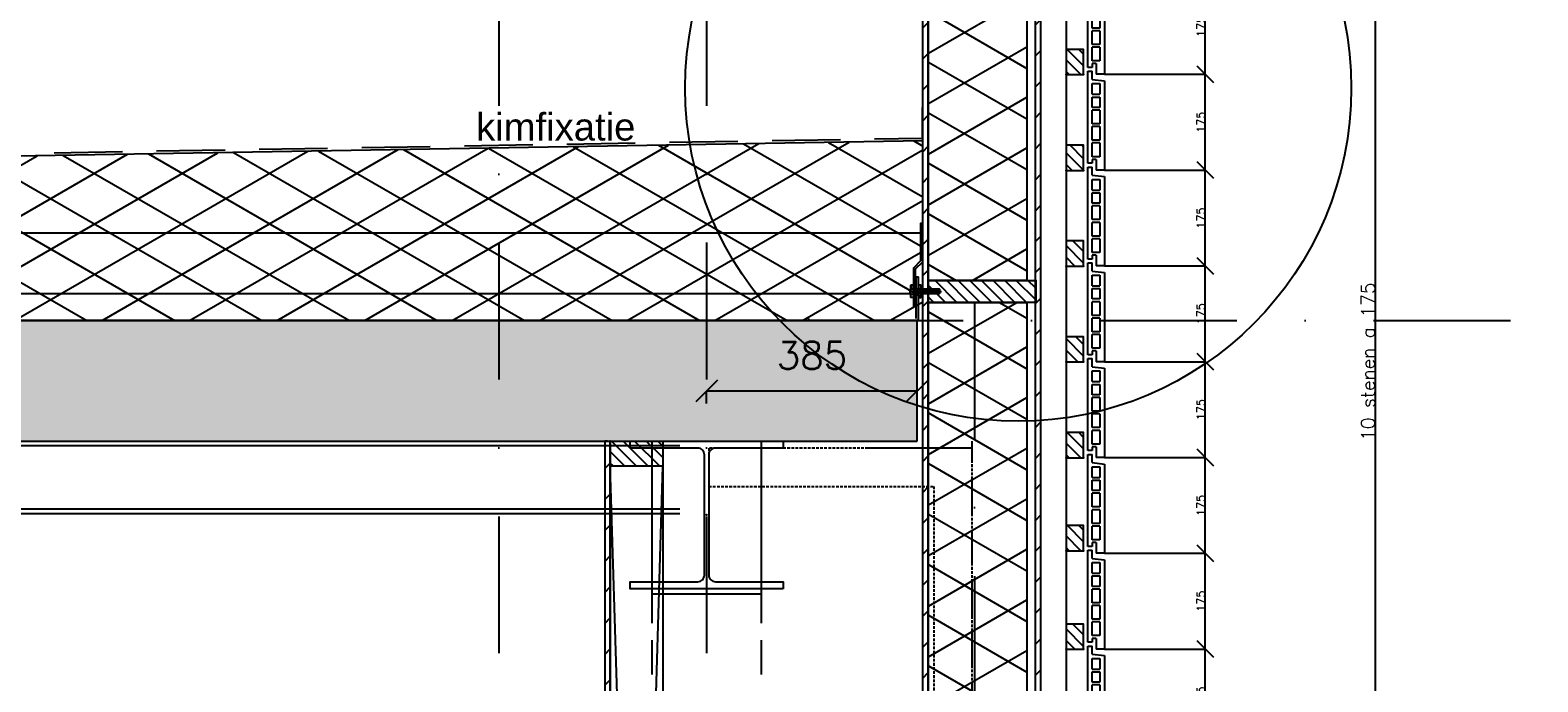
# Model space of a CAD drawing. Extents: x 0 to 317513, y 0 to 193913.
# Tile 96 of 105: x 237391 to 240147, y 163839 to 165030. Entities that reach past the tile are written whole.
import ezdxf

# ---------------------------------------------------------------- set-up
doc = ezdxf.new("R2010")
doc.units = 0
doc.header["$LTSCALE"] = 20
doc.header["$MEASUREMENT"] = 0
doc.header["$PDSIZE"] = -1
for name, pattern in [('DASHDOT', [25, 12.5, -6.25, 0, -6.25]), ('DASHED2', [0.375, 0.25, -0.125]), ('DD1', [2.66667, 1.66667, -0.5, 0, -0.5]), ('HIDDEN', [9.375, 6.25, -3.125]), ('HIDDEN2', [4.6875, 3.125, -1.5625])]:
    doc.linetypes.add(name, pattern=pattern)
doc.layers.get('0').update_dxf_attribs({"linetype": 'CONTINUOUS'})
doc.layers.get('DEFPOINTS').update_dxf_attribs({"linetype": 'CONTINUOUS'})
for name, color, linetype in [('_DETAILNUMMERS', 4, 'CONTINUOUS'), ('A--01A1_ACEER', 1, 'CONTINUOUS'), ('A--A21--_F-23-', 9, 'CONTINUOUS'), ('A--A23--_F--3-', 9, 'CONTINUOUS'), ('A--A25--_F--3-', 9, 'CONTINUOUS'), ('A--A42--_F-23-', 9, 'CONTINUOUS'), ('A--L13D3_VLOEREN', 3, 'CONTINUOUS'), ('A--L21--', 3, 'CONTINUOUS'), ('A--L21--_F-23-', 4, 'CONTINUOUS'), ('A--L21D3_BUITENWAND', 3, 'CONTINUOUS'), ('A--L25--', 7, 'CONTINUOUS'), ('A--L25--_F-23-', 7, 'CONTINUOUS'), ('A--L27DC4_DAKEN', 4, 'HIDDEN'), ('A--L28--', 7, 'CONTINUOUS'), ('A--L28--_F--3-', 1, 'CONTINUOUS'), ('A--L28D1_KONSTRUKTIES', 1, 'CONTINUOUS'), ('A--L28DC1_KONSTRUKTIES', 1, 'HIDDEN2'), ('A--L31--', 2, 'CONTINUOUS'), ('A--L31D1_BUITENKOZIJN', 1, 'CONTINUOUS'), ('A--L35--', 7, 'CONTINUOUS'), ('A--L35--_F-23-', 7, 'CONTINUOUS'), ('A--L351-_F-23-', 7, 'CONTINUOUS'), ('A--L42--', 7, 'CONTINUOUS'), ('A--L42--_F-23-', 7, 'CONTINUOUS'), ('A--M$1A-_F123-', 1, 'CONTINUOUS'), ('A--T$1A-_F123_20', 1, 'CONTINUOUS'), ('STRAMIEN', 8, 'DD1'), ('X--LR---_CP', 7, 'CONTINUOUS')]:
    doc.layers.add(name, color=color, linetype=linetype)
doc.styles.add('ALFA-0_25', font='ROMANS')
doc.styles.add('EB2', font='ARIAL.TTF')
doc.styles.add('MAATLIJN', font='ROMANS')
doc.dimstyles.new('ALFA25', dxfattribs={"dimscale": 0.3, "dimtxt": 50, "dimasz": 100, "dimexe": 0, "dimexo": 0, "dimgap": 2, "dimtad": 1, "dimdec": 0, "dimzin": 0, "dimdsep": 46, "dimtxsty": 'MAATLIJN', "dimblk1": 'OBLIQUE', "dimblk2": 'OBLIQUE', "dimsah": 1, "dimcen": 0, "dimclrd": 1, "dimclre": 1, "dimclrt": 2, "dimadec": 0, "dimazin": 0, "dimtfac": 0.75, "dimtdec": 4, "dimtix": 1, "dimtmove": 2, "dimatfit": 3, "dimldrblk": 'OBLIQUE', "dimfxl": 0, "dimtvp": 1.5, "dimtolj": 1, "dimtzin": 0, "dimarcsym": 0})
doc.dimstyles.new('STANDARD$0', dxfattribs={"dimscale": 50, "dimtxt": 2.5, "dimasz": 2, "dimexe": 2, "dimexo": 0, "dimgap": 2, "dimtad": 1, "dimdec": 0, "dimzin": 0, "dimdsep": 46, "dimtxsty": 'ALFA-0_25', "dimblk1": 'OBLIQUE', "dimblk2": 'OBLIQUE', "dimsah": 1, "dimcen": -3, "dimdle": 2, "dimclrd": 1, "dimclre": 1, "dimclrt": 2, "dimadec": 0, "dimazin": 0, "dimtfac": 0.666667, "dimtofl": 0, "dimtmove": 2, "dimatfit": 3, "dimldrblk": 'OBLIQUE', "dimfxl": 0, "dimtvp": 0.833333, "dimtolj": 1, "dimtzin": 0, "dimarcsym": 0})
pattern_1 = [(45, (0, 0), (-10.6066, 10.6066), [])]

# ---------------------------------------------------------------- blocks, each defined once
blk = doc.blocks.new('_OBLIQUE')
at = {"color": 0, "linetype": 'ByBlock'}
blk.add_line((-0.5, -0.5), (0.5, 0.5), dxfattribs=at)
blk = doc.blocks.new('*D398')
at = {"layer": 'A--M$1A-_F123-', "color": 1, "lineweight": -2}
for p, q in [((239354.3, 163899.3), (239538.8, 163899.3)), ((239538.8, 163724.3), (239538.8, 163899.3)), ((239354.3, 163724.3), (239538.8, 163724.3))]:
    blk.add_line(p, q, dxfattribs=at)
at = {"layer": 'DEFPOINTS', "color": 0}
for p in [(239354.3, 163899.3), (239538.8, 163899.3), (239354.3, 163724.3)]:
    blk.add_point(p, dxfattribs=at)
at = {"layer": 'A--M$1A-_F123-', "color": 1, "lineweight": -2, "xscale": 30, "yscale": 30, "zscale": 30}
for p, rotation in [((239538.8, 163899.3), 90), ((239538.8, 163724.3), 270)]:
    blk.add_blockref('_OBLIQUE', p, dxfattribs=dict(at, rotation=rotation))
at = {"layer": 'A--M$1A-_F123-', "color": 2, "insert": (239530.7, 163811.8), "char_height": 15, "attachment_point": 5, "rotation": 90, "style": 'MAATLIJN'}
blk.add_mtext('\\A1;175', dxfattribs=at)
blk = doc.blocks.new('*D399')
at = {"layer": 'A--M$1A-_F123-', "color": 1, "lineweight": -2}
for p, q in [((239354.3, 164074.3), (239538.8, 164074.3)), ((239538.8, 163899.3), (239538.8, 164074.3)), ((239354.3, 163899.3), (239538.8, 163899.3))]:
    blk.add_line(p, q, dxfattribs=at)
at = {"layer": 'DEFPOINTS', "color": 0}
for p in [(239354.3, 164074.3), (239538.8, 164074.3), (239354.3, 163899.3)]:
    blk.add_point(p, dxfattribs=at)
at = {"layer": 'A--M$1A-_F123-', "color": 1, "lineweight": -2, "xscale": 30, "yscale": 30, "zscale": 30}
for p, rotation in [((239538.8, 164074.3), 90), ((239538.8, 163899.3), 270)]:
    blk.add_blockref('_OBLIQUE', p, dxfattribs=dict(at, rotation=rotation))
at = {"layer": 'A--M$1A-_F123-', "color": 2, "insert": (239530.7, 163986.8), "char_height": 15, "attachment_point": 5, "rotation": 90, "style": 'MAATLIJN'}
blk.add_mtext('\\A1;175', dxfattribs=at)
blk = doc.blocks.new('*D400')
at = {"layer": 'A--M$1A-_F123-', "color": 1, "lineweight": -2}
for p, q in [((239354.3, 164249.3), (239538.8, 164249.3)), ((239538.8, 164074.3), (239538.8, 164249.3)), ((239354.3, 164074.3), (239538.8, 164074.3))]:
    blk.add_line(p, q, dxfattribs=at)
at = {"layer": 'DEFPOINTS', "color": 0}
for p in [(239354.3, 164249.3), (239538.8, 164249.3), (239354.3, 164074.3)]:
    blk.add_point(p, dxfattribs=at)
at = {"layer": 'A--M$1A-_F123-', "color": 1, "lineweight": -2, "xscale": 30, "yscale": 30, "zscale": 30}
for p, rotation in [((239538.8, 164249.3), 90), ((239538.8, 164074.3), 270)]:
    blk.add_blockref('_OBLIQUE', p, dxfattribs=dict(at, rotation=rotation))
at = {"layer": 'A--M$1A-_F123-', "color": 2, "insert": (239530.7, 164161.8), "char_height": 15, "attachment_point": 5, "rotation": 90, "style": 'MAATLIJN'}
blk.add_mtext('\\A1;175', dxfattribs=at)
blk = doc.blocks.new('*D401')
at = {"layer": 'A--M$1A-_F123-', "color": 1, "lineweight": -2}
for p, q in [((239354.3, 164424.3), (239538.8, 164424.3)), ((239538.8, 164249.3), (239538.8, 164424.3)), ((239354.3, 164249.3), (239538.8, 164249.3))]:
    blk.add_line(p, q, dxfattribs=at)
at = {"layer": 'DEFPOINTS', "color": 0}
for p in [(239354.3, 164424.3), (239538.8, 164424.3), (239354.3, 164249.3)]:
    blk.add_point(p, dxfattribs=at)
at = {"layer": 'A--M$1A-_F123-', "color": 1, "lineweight": -2, "xscale": 30, "yscale": 30, "zscale": 30}
for p, rotation in [((239538.8, 164424.3), 90), ((239538.8, 164249.3), 270)]:
    blk.add_blockref('_OBLIQUE', p, dxfattribs=dict(at, rotation=rotation))
at = {"layer": 'A--M$1A-_F123-', "color": 2, "insert": (239530.7, 164336.8), "char_height": 15, "attachment_point": 5, "rotation": 90, "style": 'MAATLIJN'}
blk.add_mtext('\\A1;175', dxfattribs=at)
blk = doc.blocks.new('*D402')
at = {"layer": 'A--M$1A-_F123-', "color": 1, "lineweight": -2}
for p, q in [((239354.3, 164949.3), (239538.8, 164949.3)), ((239538.8, 164774.3), (239538.8, 164949.3)), ((239354.3, 164774.3), (239538.8, 164774.3))]:
    blk.add_line(p, q, dxfattribs=at)
at = {"layer": 'DEFPOINTS', "color": 0}
for p in [(239354.3, 164949.3), (239538.8, 164949.3), (239354.3, 164774.3)]:
    blk.add_point(p, dxfattribs=at)
at = {"layer": 'A--M$1A-_F123-', "color": 1, "lineweight": -2, "xscale": 30, "yscale": 30, "zscale": 30}
for p, rotation in [((239538.8, 164949.3), 90), ((239538.8, 164774.3), 270)]:
    blk.add_blockref('_OBLIQUE', p, dxfattribs=dict(at, rotation=rotation))
at = {"layer": 'A--M$1A-_F123-', "color": 2, "insert": (239530.7, 164861.8), "char_height": 15, "attachment_point": 5, "rotation": 90, "style": 'MAATLIJN'}
blk.add_mtext('\\A1;175', dxfattribs=at)
blk = doc.blocks.new('*D403')
at = {"layer": 'A--M$1A-_F123-', "color": 1, "lineweight": -2}
for p, q in [((239354.3, 164599.3), (239538.8, 164599.3)), ((239538.8, 164424.3), (239538.8, 164599.3)), ((239354.3, 164424.3), (239538.8, 164424.3))]:
    blk.add_line(p, q, dxfattribs=at)
at = {"layer": 'DEFPOINTS', "color": 0}
for p in [(239354.3, 164599.3), (239538.8, 164599.3), (239354.3, 164424.3)]:
    blk.add_point(p, dxfattribs=at)
at = {"layer": 'A--M$1A-_F123-', "color": 1, "lineweight": -2, "xscale": 30, "yscale": 30, "zscale": 30}
for p, rotation in [((239538.8, 164599.3), 90), ((239538.8, 164424.3), 270)]:
    blk.add_blockref('_OBLIQUE', p, dxfattribs=dict(at, rotation=rotation))
at = {"layer": 'A--M$1A-_F123-', "color": 2, "insert": (239530.7, 164511.8), "char_height": 15, "attachment_point": 5, "rotation": 90, "style": 'MAATLIJN'}
blk.add_mtext('\\A1;175', dxfattribs=at)
blk = doc.blocks.new('*D404')
at = {"layer": 'A--M$1A-_F123-', "color": 1, "lineweight": -2}
for p, q in [((239354.3, 164774.3), (239538.8, 164774.3)), ((239538.8, 164599.3), (239538.8, 164774.3)), ((239354.3, 164599.3), (239538.8, 164599.3))]:
    blk.add_line(p, q, dxfattribs=at)
at = {"layer": 'DEFPOINTS', "color": 0}
for p in [(239354.3, 164774.3), (239538.8, 164774.3), (239354.3, 164599.3)]:
    blk.add_point(p, dxfattribs=at)
at = {"layer": 'A--M$1A-_F123-', "color": 1, "lineweight": -2, "xscale": 30, "yscale": 30, "zscale": 30}
for p, rotation in [((239538.8, 164774.3), 90), ((239538.8, 164599.3), 270)]:
    blk.add_blockref('_OBLIQUE', p, dxfattribs=dict(at, rotation=rotation))
at = {"layer": 'A--M$1A-_F123-', "color": 2, "insert": (239530.7, 164686.8), "char_height": 15, "attachment_point": 5, "rotation": 90, "style": 'MAATLIJN'}
blk.add_mtext('\\A1;175', dxfattribs=at)
blk = doc.blocks.new('*U836')
at = {"layer": 'A--A42--_F-23-', "linetype": 'Continuous'}
h = blk.add_hatch(dxfattribs=at)
h.set_pattern_fill('ALFALINE', color=256, scale=40, style=0)
h.set_pattern_definition([(45, (-239233.298, -160121.32), (-28.284271, 28.284271), [])])
h.paths.add_polyline_path([(0, 0), (-5, 0), (-5, 5194), (0, 5194), (5, 5194), (5, 0)])
at = {"layer": 'A--L42--_F-23-', "color": 2, "linetype": 'Continuous'}
for points in [[(0, 0), (-5, 0), (-5, 5194), (0, 5194)], [(0, 0), (5, 0), (5, 5194), (0, 5194)]]:
    blk.add_lwpolyline(points, dxfattribs=at)
blk = doc.blocks.new('Q031612A')
at = {"layer": 'A--L35--_F-23-', "color": 1, "linetype": 'Continuous'}
for points in [[(0, 0), (0, 11), (-4.5, 11), (-5, 10.5), (-5, -10.5), (-4.5, -11), (0, -11), (0, -4.7), (-4.5, -4.7), (0, -4.7), (0, -11), (-4.5, -11), (-5, -10.5), (-5, -4.2), (-4.5, -4.7), (-5, -5.2)], [(-5, 4.4), (-4.5, 4.9), (-5, 5.4)], [(-4.5, 4.9), (0, 4.9), (0, -4.7)], [(1.7, 4.5), (0.6, -4.4)], [(0.6, 4.5), (0.6, -4.4)], [(3.2, 4.5), (2.1, -4.4)], [(4.7, 4.5), (3.6, -4.4)], [(6.2, 4.5), (5.1, -4.4)], [(7.7, 4.5), (6.6, -4.4)], [(9.2, 4.5), (8.1, -4.4)], [(10.7, 4.5), (9.6, -4.4)], [(12.3, 4.5), (11.2, -4.4)], [(13.8, 4.5), (12.7, -4.4)], [(15.3, 4.5), (14.2, -4.4)], [(16.8, 4.5), (15.7, -4.4)], [(18.3, 4.5), (17.2, -4.4)], [(19.8, 4.5), (18.7, -4.4)], [(21.3, 4.5), (20.2, -4.4)], [(22.8, 4.5), (21.7, -4.4)], [(24.3, 4.5), (23.2, -4.4)], [(25.9, 4.5), (24.8, -4.4)], [(27.4, 4.5), (26.3, -4.4)], [(28.9, 4.5), (27.8, -4.4)], [(30.4, 4.5), (29.3, -4.4)], [(31.9, 4.5), (30.8, -4.4)], [(33.4, 4.5), (32.3, -4.4)], [(34.9, 4.5), (33.8, -4.4)], [(36.4, 4.5), (35.3, -4.4)], [(37.9, 4.5), (36.8, -4.4)], [(39.5, 4.5), (38.4, -4.4)], [(41, 4.5), (39.9, -4.4)], [(42.5, 4.5), (41.4, -4.4)], [(44, 4.5), (42.9, -4.4)], [(45.5, 4.5), (44.4, -4.4)], [(47, 4.5), (45.9, -4.4)], [(47.6, -2.8), (47.5, -4.1)]]:
    blk.add_lwpolyline(points, dxfattribs=at)
blk.add_lwpolyline([(47.6, 4), (47.1, 4.5), (0, 4.5), (0, -4.4), (47.1, -4.4), (47.6, -3.9)], close=True, dxfattribs=at)
at = {"layer": 'A--L351-_F-23-', "color": 1, "linetype": 'DASHDOT'}
blk.add_lwpolyline([(-7.9, 0), (51.6, 0)], dxfattribs=at)
at = {"layer": 'X--LR---_CP', "color": 1, "linetype": 'DASHDOT'}
blk.add_point((0, 0), dxfattribs=at)
blk.add_point((0, 0), dxfattribs=at)
blk.add_point((0, 0), dxfattribs=at)
blk = doc.blocks.new('Q031611-')
at = {"layer": 'A--L35--_F-23-', "color": 1, "linetype": 'Continuous'}
for points in [[(5, 5.4), (5, 10.5), (4.5, 11), (0.5, 11), (0, 10.5), (0, 5.4), (0.5, 4.9), (4.5, 4.9), (5, 5.4), (5, 4.4), (4.5, 4.9), (5, 4.4), (5, -4.2), (4.5, -4.7), (0.5, -4.7), (0, -5.2), (0, -10.5), (0.5, -11), (4.5, -11), (5, -10.5), (5, -4.2), (4.5, -4.7), (5, -5.2), (4.5, -4.7), (0.5, -4.7), (0, -4.2), (0, -5.2), (0, 4.4), (0.5, 4.9), (0, 5.4), (0, 4.4)], [(0, 4.4), (0, -4.7)]]:
    blk.add_lwpolyline(points, dxfattribs=at)
at = {"layer": 'X--LR---_CP', "color": 1, "linetype": 'Continuous'}
blk.add_point((0, 0), dxfattribs=at)
blk.add_point((0, 0), dxfattribs=at)
blk.add_point((0, 0), dxfattribs=at)
blk = doc.blocks.new('*D407')
at = {"layer": 'A--M$1A-_F123-', "color": 1, "lineweight": -2}
for p, q in [((239429.1, 165299.3), (239849.9, 165299.3)), ((239849.9, 163549.3), (239849.9, 165299.3)), ((239429.1, 163549.3), (239849.9, 163549.3))]:
    blk.add_line(p, q, dxfattribs=at)
at = {"layer": 'DEFPOINTS', "color": 0}
for p in [(239429.1, 165299.3), (239849.9, 165299.3), (239429.1, 163549.3)]:
    blk.add_point(p, dxfattribs=at)
at = {"layer": 'A--M$1A-_F123-', "color": 1, "lineweight": -2, "xscale": 50, "yscale": 50, "zscale": 50}
for p, rotation in [((239849.9, 165299.3), 90), ((239849.9, 163549.3), 270)]:
    blk.add_blockref('_OBLIQUE', p, dxfattribs=dict(at, rotation=rotation))
at = {"layer": 'A--M$1A-_F123-', "color": 2, "insert": (239836.4, 164424.3), "char_height": 25, "attachment_point": 5, "rotation": 90, "style": 'MAATLIJN'}
blk.add_mtext('\\A1;10 stenen a 175', dxfattribs=at)
blk = doc.blocks.new('*D408')
at = {"layer": 'A--M$1A-_F123-', "color": 1, "lineweight": -2}
for p, q in [((239354.3, 165124.3), (239538.8, 165124.3)), ((239538.8, 164949.3), (239538.8, 165124.3)), ((239354.3, 164949.3), (239538.8, 164949.3))]:
    blk.add_line(p, q, dxfattribs=at)
at = {"layer": 'DEFPOINTS', "color": 0}
for p in [(239354.3, 165124.3), (239538.8, 165124.3), (239354.3, 164949.3)]:
    blk.add_point(p, dxfattribs=at)
at = {"layer": 'A--M$1A-_F123-', "color": 1, "lineweight": -2, "xscale": 30, "yscale": 30, "zscale": 30}
for p, rotation in [((239538.8, 165124.3), 90), ((239538.8, 164949.3), 270)]:
    blk.add_blockref('_OBLIQUE', p, dxfattribs=dict(at, rotation=rotation))
at = {"layer": 'A--M$1A-_F123-', "color": 2, "insert": (239530.7, 165036.8), "char_height": 15, "attachment_point": 5, "rotation": 90, "style": 'MAATLIJN'}
blk.add_mtext('\\A1;175', dxfattribs=at)
blk = doc.blocks.new('*D409')
at = {"layer": 'A--M$1A-_F123-', "color": 1, "lineweight": -2}
for p, q in [((239354.3, 164949.3), (239538.8, 164949.3)), ((239538.8, 164774.3), (239538.8, 164949.3)), ((239354.3, 164774.3), (239538.8, 164774.3))]:
    blk.add_line(p, q, dxfattribs=at)
at = {"layer": 'DEFPOINTS', "color": 0}
for p in [(239354.3, 164949.3), (239538.8, 164949.3), (239354.3, 164774.3)]:
    blk.add_point(p, dxfattribs=at)
at = {"layer": 'A--M$1A-_F123-', "color": 1, "lineweight": -2, "xscale": 30, "yscale": 30, "zscale": 30}
for p, rotation in [((239538.8, 164949.3), 90), ((239538.8, 164774.3), 270)]:
    blk.add_blockref('_OBLIQUE', p, dxfattribs=dict(at, rotation=rotation))
at = {"layer": 'A--M$1A-_F123-', "color": 2, "insert": (239530.7, 164861.8), "char_height": 15, "attachment_point": 5, "rotation": 90, "style": 'MAATLIJN'}
blk.add_mtext('\\A1;175', dxfattribs=at)
blk = doc.blocks.new('Q020283-')
at = {"layer": 'A--A25--_F--3-'}
h = blk.add_hatch(dxfattribs=at)
h.set_pattern_fill('ALFALINE', color=256, scale=15, style=0, pattern_type=2)
h.set_pattern_definition(pattern_1)
h.paths.add_polyline_path([(0, 0), (0, 96), (46, 96), (46, 0)])
at = {"layer": 'A--L25--_F-23-', "color": 2, "linetype": 'Continuous'}
blk.add_lwpolyline([(0, 0), (0, 96), (46, 96), (46, 0)], close=True, dxfattribs=at)
at = {"layer": 'X--LR---_CP'}
for p in [(0, 0), (0, 0), (46, 0)]:
    blk.add_point(p, dxfattribs=at)
blk = doc.blocks.new('NH40_196')
at = {"layer": 'A--A25--_F--3-'}
h = blk.add_hatch(dxfattribs=at)
h.set_pattern_fill('ALFALINE', color=256, scale=15, style=0, pattern_type=2)
h.set_pattern_definition([(45, (-6, 0), (-10.6066, 10.6066), [])])
h.paths.add_polyline_path([(0, 0), (0, 196), (40, 196), (40, 0)])
at = {"layer": 'A--L25--_F-23-', "color": 2, "linetype": 'Continuous'}
blk.add_lwpolyline([(0, 0), (0, 196), (40, 196), (40, 0)], close=True, dxfattribs=at)
at = {"layer": 'X--LR---_CP'}
for p in [(0, 0), (0, 0), (40, 0)]:
    blk.add_point(p, dxfattribs=at)
blk = doc.blocks.new('*U829')
at = {"layer": 'A--A42--_F-23-', "linetype": 'Continuous'}
h = blk.add_hatch(dxfattribs=at)
h.set_pattern_fill('ALFALINE', color=256, scale=40, style=0)
h.set_pattern_definition([(45, (-239027.343, -160959.32), (-28.284271, 28.284271), [])])
h.paths.add_polyline_path([(0, 0), (-5, 0), (-5, 4358), (0, 4358), (5, 4358), (5, 0)])
at = {"layer": 'A--L42--_F-23-', "color": 2, "linetype": 'Continuous'}
for points in [[(0, 0), (-5, 0), (-5, 4358), (0, 4358)], [(0, 0), (5, 0), (5, 4358), (0, 4358)]]:
    blk.add_lwpolyline(points, dxfattribs=at)
blk = doc.blocks.new('ARGETON175')
at = {"layer": 'A--L21D3_BUITENWAND'}
for p, q in [((0, 168), (-8, 168)), ((-8, 153), (-8, 168)), ((0, 0), (0, 168)), ((-8, 153), (-30, 150.5)), ((-30, 150.5), (-30, -12.5)), ((-22, 145.5), (-22, 126)), ((-8, 145.5), (-22, 145.5)), ((-8, 126), (-8, 145.5)), ((-8, 126), (-22, 126)), ((-8, 121), (-22, 121)), ((-22, 121), (-22, 102)), ((-8, 102), (-8, 121)), ((-22, 102), (-8, 102)), ((-22, 97), (-22, 72)), ((-22, 97), (-8, 97)), ((-8, 72), (-8, 97)), ((-22, 72), (-8, 72)), ((-22, 67), (-22, 42)), ((-22, 67), (-8, 67)), ((-8, 42), (-8, 67)), ((-22, 42), (-8, 42)), ((-22, 37), (-22, 12)), ((-22, 37), (-8, 37)), ((-8, 12), (-8, 37)), ((-22, 12), (-8, 12)), ((-15, 7), (-15, -12.5)), ((-15, 7), (-8, 7)), ((-8, 7), (-8, 0)), ((-8, 0), (0, 0)), ((-30, -12.5), (-15, -12.5))]:
    blk.add_line(p, q, dxfattribs=at)
blk = doc.blocks.new('HOUT46X32')
at = {"layer": 'A--A25--_F--3-'}
h = blk.add_hatch(dxfattribs=at)
h.set_pattern_fill('ALFALINE', color=256, scale=15, style=0, pattern_type=2)
h.set_pattern_definition(pattern_1)
h.paths.add_polyline_path([(0, 0), (0, 46), (32, 46), (32, 0)])
at = {"layer": 'A--L25--_F-23-', "color": 2, "linetype": 'Continuous'}
blk.add_lwpolyline([(0, 0), (0, 46), (32, 46), (32, 0)], close=True, dxfattribs=at)
at = {"layer": 'X--LR---_CP'}
for p in [(0, 0), (0, 0), (32, 0)]:
    blk.add_point(p, dxfattribs=at)
blk = doc.blocks.new('*D484')
at = {"layer": 'A--M$1A-_F123-', "color": 1, "lineweight": -2}
for p, q in [((238627.3, 164347.8), (238627.3, 164370.7)), ((239012.3, 164370.7), (238627.3, 164370.7)), ((239012.3, 164347.8), (239012.3, 164370.7))]:
    blk.add_line(p, q, dxfattribs=at)
at = {"layer": 'DEFPOINTS', "color": 0}
for p in [(238627.3, 164370.7), (238627.3, 164347.8), (239012.3, 164347.8)]:
    blk.add_point(p, dxfattribs=at)
at = {"layer": 'A--M$1A-_F123-', "color": 1, "lineweight": -2, "xscale": 40, "yscale": 40, "zscale": 40, "rotation": 180}
blk.add_blockref('_OBLIQUE', (238627.3, 164370.7), dxfattribs=at)
at = {"layer": 'A--M$1A-_F123-', "color": 1, "lineweight": -2, "xscale": 40, "yscale": 40, "zscale": 40}
blk.add_blockref('_OBLIQUE', (239012.3, 164370.7), dxfattribs=at)
at = {"layer": 'A--M$1A-_F123-', "color": 2, "insert": (238819.8, 164435.7), "char_height": 50, "attachment_point": 5, "style": 'ALFA-0_25'}
blk.add_mtext('\\A1;385', dxfattribs=at)
blk = doc.blocks.new('*U797')
at = {"layer": 'A--A42--_F-23-', "linetype": 'Continuous'}
h = blk.add_hatch(dxfattribs=at)
h.set_pattern_fill('ALFALINE', color=256, scale=40, style=0)
h.set_pattern_definition([(45, (-238446.343, -164279.32), (-28.284271, 28.284271), [])])
h.paths.add_polyline_path([(0, 0), (5, 0), (5, -6045), (0, -6045), (-5, -6045), (-5, 0)])
at = {"layer": 'A--L42--_F-23-', "color": 2, "linetype": 'Continuous'}
for points in [[(0, 0), (-5, 0), (-5, -6045), (0, -6045)], [(0, 0), (5, 0), (5, -6045), (0, -6045)]]:
    blk.add_lwpolyline(points, dxfattribs=at)
blk = doc.blocks.new('Q020497-')
at = {"layer": 'A--L28--_F--3-', "color": 4, "linetype": 'Continuous'}
blk.add_lwpolyline([(140, -135), (-140, -135), (-140, -122), (-16, -122, 0.414214), (-4, -110), (-4, 110, 0.414214), (-16, 122), (-140, 122), (-140, 135), (140, 135), (140, 122), (16, 122, 0.414214), (4, 110), (4, -110, 0.414214), (16, -122), (140, -122)], format="xyb", close=True, dxfattribs=at)
at = {"layer": 'X--LR---_CP'}
for p in [(-4, 0), (0, 0), (4, 0)]:
    blk.add_point(p, dxfattribs=at)

msp = doc.modelspace()

# ---------------------------------------------------------------- hatches: boundary and pattern name
at = {"layer": 'A--A21--_F-23-'}
h = msp.add_hatch(dxfattribs=at)
h.set_pattern_fill('ALFAISO', color=256, scale=80, angle=270, style=0, pattern_type=2)
h.set_pattern_definition([(210, (351498.34, 61703.42), (-40, 69.282032), []), (150, (351498.34, 61703.42), (40, 69.282032), [])])
h.paths.add_polyline_path([(239032.8, 165255.8), (239212.8, 165255.8), (239212.8, 164572.7), (239032.8, 164572.7)])
h = msp.add_hatch(dxfattribs=at)
h.set_pattern_fill('ALFAISO', color=256, scale=80, angle=270, style=0, pattern_type=2)
h.set_pattern_definition([(330, (88308.34, 68743.42), (40, 69.282032), []), (30, (88308.34, 68743.42), (-40, 69.282032), [])])
h.paths.add_polyline_path([(217925.6, 164499.3), (239022.3, 164499.3), (239022.3, 164827.9), (229031, 164658.4), (228930.8, 164658.9), (223440.9, 164758), (217925.6, 164657.5)])
h = msp.add_hatch(dxfattribs=at)
h.set_pattern_fill('ALFAISO', color=256, scale=80, angle=270, style=0, pattern_type=2)
h.set_pattern_definition([(210, (351498.34, 60970.06), (-40, 69.282032), []), (150, (351498.34, 60970.06), (40, 69.282032), [])])
h.paths.add_polyline_path([(239032.8, 164532.7), (239212.8, 164532.7), (239212.8, 163626.8), (239032.8, 163626.8)])
at = {"layer": 'A--A23--_F--3-'}
h = msp.add_hatch(dxfattribs=at)
h.set_pattern_fill('ALFABET', color=256, scale=20, angle=1, style=0, pattern_type=2)
h.set_pattern_definition([(134, (352898.12, 58303.42), (86.32078, 83.359004), []), (129, (352898.12, 58303.42), (-143.64922, -10.04493), [15, -165]), (184, (352898.12, 58303.42), (30.37155, 149.9312), [12, -132]), (78.5486, (352886.15, 58302.59), (-113.27778, 139.88618), [12.74804, -140.22842]), (132.8158, (352898.82, 58343.42), (-213.99344, -29.37358), [22.5, -247.5]), (82.3644, (352880.98, 58340.97), (-183.50393, 198.05632), [19.12206, -210.3426]), (187.8158, (352898.82, 58343.42), (-183.50378, 198.05647), [18, -198]), (158, (352878.65, 58333.77), (-120.76856, -78.42802), [15, -165]), (213, (352878.65, 58333.77), (-46.12453, 145.85721), [12, -132]), (107.5486, (352868.58, 58327.23), (-166.89315, 67.42906), [12.74804, -140.22842]), (141.5, (352898.12, 58303.424), (-1.269641, 66.611074), [0, -130.4, 0, -134, 0, -132.5]), (171.5, (352898.12, 58303.424), (-51.229207, 79.788568), [0, -76.4, 0, -127.4, 0, -50.5]), (211.5, (352942.71, 58302.645), (-106.826954, -2.64699), [0, -50, 0, -156, 0, -207]), (221.5, (352962.71, 58302.3), (-116.270055, 22.05355), [0, -65, 0, -103.6, 0, -147]), (221.5, (352962.71, 58302.3), (-116.270055, 22.05355), [0, -65, 0, -103.6, 0, -147])])
h.paths.add_polyline_path([(209419.3, 164499.3), (209419.3, 164279.3), (239012.3, 164279.3), (239012.3, 164499.3)])

# ---------------------------------------------------------------- linework, layer by layer
at = {"layer": '_DETAILNUMMERS'}
msp.add_circle((239196.9, 164924.2), 608.7, dxfattribs=at)
at = {"layer": 'A--01A1_ACEER'}
for p, q in [((238527.3, 164279.3), (238527.3, 164009.3)), ((238727.3, 164279.3), (238727.3, 164009.3)), ((239112.8, 164266.3), (238920.5, 164266.3)), ((238547.3, 160981.7), (238451.3, 164233.3)), ((238451.3, 160981.7), (238547.3, 164233.3)), ((238547.3, 164233.3), (238547.3, 160981.7))]:
    msp.add_line(p, q, dxfattribs=at)
at = {"layer": 'A--01A1_ACEER', "linetype": 'DASHED2'}
msp.add_lwpolyline([(238631.3, 164196.3), (239042.8, 164196.3), (239042.8, 160999.3), (239112.8, 160999.3), (239112.8, 164266.3), (239042.3, 164266.3), (239042.3, 164266.3), (238631.3, 164266.3)], close=True, dxfattribs=at)
at = {"layer": 'A--L13D3_VLOEREN'}
for p, q in [((239022.3, 164659.3), (217925.6, 164657.5)), ((239010.3, 164503.3), (239010.3, 164579.3)), ((239010.3, 164579.3), (239014.3, 164579.3)), ((239014.3, 164499.3), (239014.3, 164579.3)), ((239000.3, 164548.5), (217942.8, 164547.5)), ((238359.8, 164499.3), (239014.3, 164499.3)), ((238814.3, 164499.3), (238814.3, 164503.3))]:
    msp.add_line(p, q, dxfattribs=at)
msp.add_lwpolyline([(239009.3, 164525.3), (239009.3, 164593.7), (239022.3, 164606.7), (239022.3, 164676.7), (239018.3, 164676.7), (239018.3, 164608.3), (239005.3, 164595.3), (239005.3, 164525.3)], close=True, dxfattribs=at)
at = {"layer": 'A--L21--'}
for points in [[(239032.8, 165255.8), (239212.8, 165255.8), (239212.8, 164572.7), (239032.8, 164572.7)], [(217925.6, 164499.3), (239022.3, 164499.3), (239022.3, 164827.9), (229031, 164658.4), (228930.8, 164658.9), (223440.9, 164758), (223440.9, 164758), (217925.6, 164657.5)], [(239032.8, 164532.7), (239212.8, 164532.7), (239212.8, 163626.8), (239032.8, 163626.8)]]:
    msp.add_lwpolyline(points, close=True, dxfattribs=at)
at = {"layer": 'A--L21--_F-23-', "linetype": 'Continuous'}
msp.add_lwpolyline([(209419.3, 164499.3), (209419.3, 164279.3), (239012.3, 164279.3), (239012.3, 164499.3)], close=True, dxfattribs=at)
at = {"layer": 'A--L27DC4_DAKEN'}
msp.add_lwpolyline([(217925.6, 164662.5), (217925.6, 164662.5), (223440.9, 164763), (223440.9, 164763), (228998.3, 164663.6), (228998.3, 164663.6), (239021.7, 164832.9), (239022.3, 164945.4)], dxfattribs=at)
at = {"layer": 'A--L28D1_KONSTRUKTIES', "linetype": 'DASHDOT'}
msp.add_line((239116.7, 164532.7), (239116.7, 160581.4), dxfattribs=at)
at = {"layer": 'A--L28D1_KONSTRUKTIES'}
for p, q in [((238578.1, 164270.8), (209545.1, 164270.8)), ((238578.1, 164154.8), (209545.1, 164154.8)), ((238578.1, 164146.3), (209545.1, 164146.3)), ((238727.3, 164009.3), (238527.3, 164009.3)), ((238727.3, 163999.3), (238527.3, 163999.3))]:
    msp.add_line(p, q, dxfattribs=at)
at = {"layer": 'A--L28DC1_KONSTRUKTIES'}
for p, q in [((239112.8, 160959.3), (239112.8, 164279.3)), ((238527.3, 164009.3), (238527.3, 160959.3)), ((238727.3, 164009.3), (238727.3, 160959.3))]:
    msp.add_line(p, q, dxfattribs=at)
at = {"layer": 'A--L31--'}
msp.add_line((239284.3, 165317.4), (239284.3, 163579.3), dxfattribs=at)
at = {"layer": 'A--L31D1_BUITENKOZIJN'}
msp.add_line((238451.3, 160981.7), (238451.3, 164279.3), dxfattribs=at)
at = {"layer": 'STRAMIEN', "linetype": 'DASHDOT'}
for p, q in [((238247.3, 168142.5), (238247.3, 148770)), ((238627.3, 168142.5), (238627.3, 148770)), ((150828.6, 164499.3), (241970.6, 164499.3))]:
    msp.add_line(p, q, dxfattribs=at)

# ---------------------------------------------------------------- block references
at = {"xscale": -1}
for p in [(239324.3, 164961.8), (239324.3, 164786.8), (239324.3, 164611.8), (239324.3, 164436.8), (239324.3, 164261.8), (239324.3, 164086.8), (239324.3, 163911.8), (239324.3, 163736.8)]:
    msp.add_blockref('ARGETON175', p, dxfattribs=at)
at = {"layer": 'A--L25--', "xscale": -1}
for p in [(239316.3, 164948.8), (239316.3, 164773.8), (239316.3, 164598.8), (239316.3, 164423.8), (239316.3, 164248.8), (239316.3, 164078.8), (239316.3, 163898.8)]:
    msp.add_blockref('HOUT46X32', p, dxfattribs=at)
at = {"layer": 'A--L25--'}
for name, p, rotation in [('NH40_196', (239228.8, 164532.7), 90), ('Q020283-', (238451.3, 164279.3), 270)]:
    msp.add_blockref(name, p, dxfattribs=dict(at, rotation=rotation))
at = {"layer": 'A--L28--'}
msp.add_blockref('Q020497-', (238627.3, 164144.3), dxfattribs=at)
at = {"layer": 'A--L35--', "xscale": -1, "rotation": 180}
msp.add_blockref('Q031612A', (239005.3, 164552.8), dxfattribs=at)
at = {"layer": 'A--L35--'}
msp.add_blockref('Q031611-', (239014.3, 164552.8), dxfattribs=at)
at = {"layer": 'A--L42--'}
for name, p in [('*U829', (239027.3, 160959.3)), ('*U836', (239233.3, 160121.3)), ('*U797', (238446.3, 164279.3))]:
    msp.add_blockref(name, p, dxfattribs=at)

# ---------------------------------------------------------------- texts
at = {"layer": 'A--T$1A-_F123_20', "style": 'EB2'}
msp.add_text('kimfixatie', height=50, dxfattribs=at).set_placement((238206, 164828.3))

# ---------------------------------------------------------------- dimensions: what is measured, and where the dimension line sits
at = {"layer": 'A--M$1A-_F123-'}
dim = msp.add_linear_dim(base=(239849.9, 165299.3), p1=(239429.1, 163549.3), p2=(239429.1, 165299.3), angle=90, text='10 stenen a 175', dimstyle='ALFA25', override={"dimscale": 0.5}, dxfattribs=at)
dim.commit()
dim.dimension.update_dxf_attribs({"geometry": '*D407', "text_midpoint": (239836.4, 164424.3)})
for base, p1, p2, picture, middle in [((239538.8, 165124.3), (239354.3, 164949.3), (239354.3, 165124.3), '*D408', (239530.7, 165036.8)), ((239538.8, 164949.3), (239354.3, 164774.3), (239354.3, 164949.3), '*D402', (239530.7, 164861.8)), ((239538.8, 164949.3), (239354.3, 164774.3), (239354.3, 164949.3), '*D409', (239530.7, 164861.8)), ((239538.8, 164774.3), (239354.3, 164599.3), (239354.3, 164774.3), '*D404', (239530.7, 164686.8)), ((239538.8, 164599.3), (239354.3, 164424.3), (239354.3, 164599.3), '*D403', (239530.7, 164511.8)), ((239538.8, 164424.3), (239354.3, 164249.3), (239354.3, 164424.3), '*D401', (239530.7, 164336.8)), ((239538.8, 164249.3), (239354.3, 164074.3), (239354.3, 164249.3), '*D400', (239530.7, 164161.8)), ((239538.8, 164074.3), (239354.3, 163899.3), (239354.3, 164074.3), '*D399', (239530.7, 163986.8)), ((239538.8, 163899.3), (239354.3, 163724.3), (239354.3, 163899.3), '*D398', (239530.7, 163811.8))]:
    dim = msp.add_linear_dim(base=base, p1=p1, p2=p2, angle=90, dimstyle='ALFA25', override={"dimscale": 0.3}, dxfattribs=at)
    dim.commit()
    dim.dimension.update_dxf_attribs({"geometry": picture, "text_midpoint": middle})
dim = msp.add_linear_dim(base=(238627.3, 164370.7), p1=(239012.3, 164347.8), p2=(238627.3, 164347.8), dimstyle='STANDARD$0', override={"dimscale": 20, "dimexe": 0, "dimcen": 0, "dimdle": 0, "dimtfac": 0.75, "dimtvp": 1.5}, dxfattribs=at)
dim.commit()
dim.dimension.update_dxf_attribs({"geometry": '*D484', "text_midpoint": (238819.8, 164435.7)})

doc.saveas('drawing.dxf')
